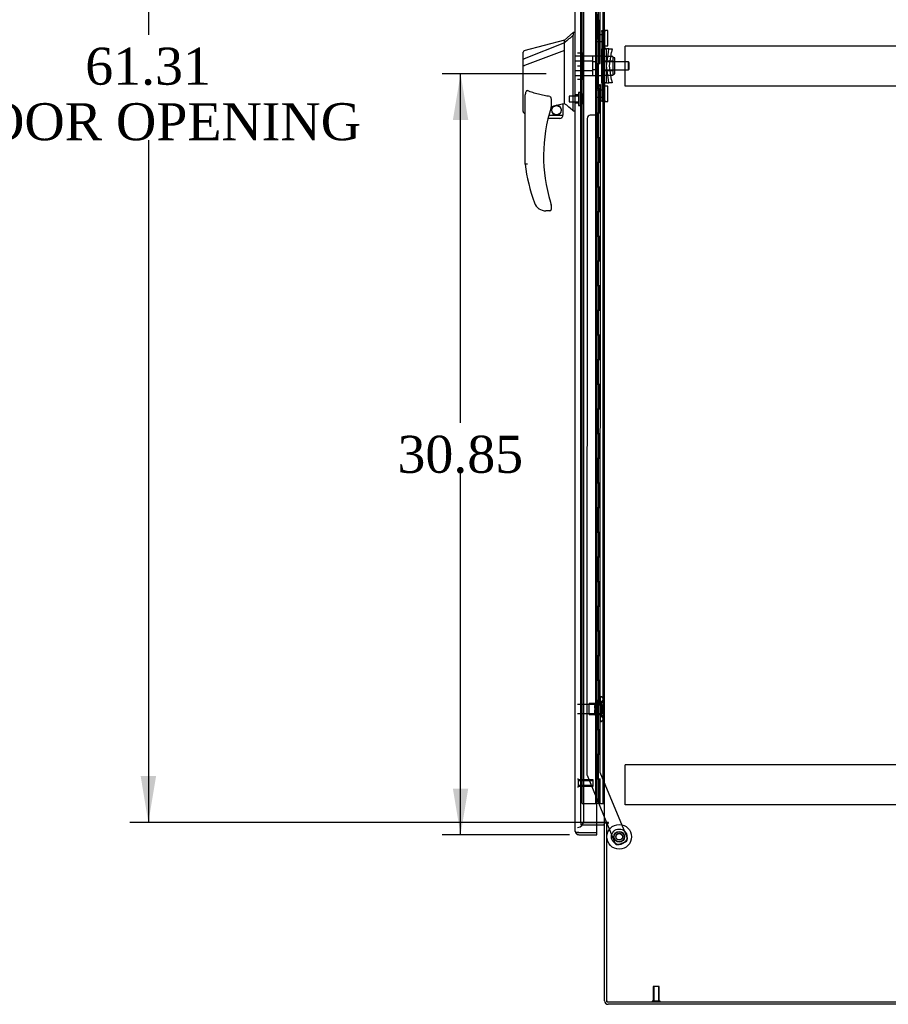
# Model space of a CAD drawing. Header units: inches. Extents: x 1 to 359, y -2 to 239.
# Tile 7 of 18: x 150 to 186, y 81 to 121. Entities that reach past the tile are written whole.
import ezdxf
from ezdxf.enums import TextEntityAlignment as Align
from ezdxf.lldxf.tags import DXFTag

# ---------------------------------------------------------------- set-up
doc = ezdxf.new("R2010")
doc.units = ezdxf.units.IN
doc.header["$MEASUREMENT"] = 0
for name, color, linetype in [('COM53964-5', 7, 'Continuous'), ('COM54746-60', 7, 'Continuous'), ('COM70220', 7, 'Continuous'), ('COM70838', 7, 'Continuous'), ('COM70839-3', 7, 'Continuous'), ('COM71197-3', 7, 'Continuous'), ('COM71198-6', 7, 'Continuous'), ('COM71199-4', 7, 'Continuous'), ('Default', 7, 'Continuous'), ('HAN13068', 7, 'Continuous'), ('HAN13068_NUT', 7, 'Continuous'), ('HAN13068_SCREW', 7, 'Continuous'), ('HAN_NUT', 7, 'Continuous'), ('NTS18147', 7, 'Continuous'), ('ROL87452', 7, 'Continuous'), ('RVT17786', 7, 'Continuous'), ('RVT19000', 7, 'Continuous'), ('SPC87322', 7, 'Continuous'), ('STD26122', 7, 'Continuous'), ('STD26258', 7, 'Continuous'), ('WAF25376', 7, 'Continuous'), ('WAM30038', 7, 'Continuous')]:
    doc.layers.add(name, color=color, linetype=linetype)
doc.styles.add('SEACAD_Times_New_Roman', font='times.ttf')
tags = doc.linetypes.add('HIDDEN2', pattern=[0.1875, 0.125, -0.0625]).pattern_tags.tags
tags[6:7] = [DXFTag(74, 4), DXFTag(75, 0), DXFTag(340, '0'), DXFTag(46, 0.0), DXFTag(50, 0.0), DXFTag(44, 0.0), DXFTag(45, 0.0)]
tags[4:5] = [DXFTag(74, 4), DXFTag(75, 0), DXFTag(340, '0'), DXFTag(46, 0.0), DXFTag(50, 0.0), DXFTag(44, 0.0), DXFTag(45, 0.0)]
doc.dimstyles.new('HAMMOND_(STH_-_300x200)', dxfattribs={"dimtxt": 1.5, "dimasz": 1.875, "dimexe": 0.75, "dimexo": 0.75, "dimgap": 0.375, "dimtad": 0, "dimtih": 1, "dimtoh": 1, "dimzin": 0, "dimdsep": 46, "dimtxsty": 'SEACAD_Times_New_Roman', "dimblk1": '_SE_FILLED', "dimblk2": '_SE_FILLED', "dimsah": 1, "dimcen": 0.75, "dimadec": 0, "dimazin": 0, "dimtfac": 0.8, "dimtofl": 0, "dimtmove": 0, "dimatfit": 3, "dimfxl": 1, "dimtolj": 1, "dimtzin": 0, "dimarcsym": 0})

# ---------------------------------------------------------------- blocks, each defined once
blk = doc.blocks.new('SE3')
at = {"layer": 'COM53964-5', "color": 7, "linetype": 'HIDDEN2'}
for p, q in [((174.88, 120.009), (174.88, 120.147)), ((209.255, 120.147), (174.88, 120.147)), ((174.88, 118.66), (174.88, 120.009)), ((174.88, 118.522), (174.88, 118.66)), ((209.255, 118.522), (174.88, 118.522)), ((174.88, 90.879), (174.88, 91.017)), ((209.255, 91.017), (174.88, 91.017)), ((174.88, 89.53), (174.88, 90.879)), ((174.88, 89.392), (174.88, 89.53)), ((209.255, 89.392), (174.88, 89.392))]:
    blk.add_line(p, q, dxfattribs=at)
at = {"layer": 'COM54746-60', "color": 7, "linetype": 'HIDDEN2'}
for p, q in [((173.135, 89.442), (173.135, 149.442)), ((173.685, 89.442), (173.685, 149.442)), ((173.69, 149.451), (173.69, 89.442)), ((173.79, 89.442), (173.79, 149.451)), ((173.976, 89.442), (173.976, 149.442)), ((173.74, 120.442), (173.74, 121.442)), ((173.781, 120.442), (173.781, 121.442)), ((173.685, 120.442), (173.74, 120.442)), ((173.729, 120.442), (173.857, 120.442)), ((173.729, 119.442), (173.729, 120.442)), ((173.826, 119.442), (173.826, 120.442)), ((173.852, 120.442), (173.852, 119.442)), ((173.857, 119.442), (173.857, 120.442)), ((173.685, 119.442), (173.74, 119.442)), ((173.729, 119.442), (173.857, 119.442)), ((173.74, 118.442), (173.74, 119.442)), ((173.781, 118.442), (173.781, 119.442)), ((173.685, 118.442), (173.74, 118.442)), ((173.729, 118.442), (173.857, 118.442)), ((173.729, 117.442), (173.729, 118.442)), ((173.826, 117.442), (173.826, 118.442)), ((173.852, 118.442), (173.852, 117.442)), ((173.857, 117.442), (173.857, 118.442)), ((173.685, 117.442), (173.74, 117.442)), ((173.729, 117.442), (173.857, 117.442)), ((173.74, 116.442), (173.74, 117.442)), ((173.781, 116.442), (173.781, 117.442)), ((173.685, 116.442), (173.74, 116.442)), ((173.729, 116.442), (173.857, 116.442)), ((173.729, 115.442), (173.729, 116.442)), ((173.826, 115.442), (173.826, 116.442)), ((173.852, 116.442), (173.852, 115.442)), ((173.857, 115.442), (173.857, 116.442)), ((173.685, 115.442), (173.74, 115.442)), ((173.729, 115.442), (173.857, 115.442)), ((173.74, 114.442), (173.74, 115.442)), ((173.781, 114.442), (173.781, 115.442)), ((173.685, 114.442), (173.74, 114.442)), ((173.729, 114.442), (173.857, 114.442)), ((173.729, 113.442), (173.729, 114.442)), ((173.826, 113.442), (173.826, 114.442)), ((173.852, 114.442), (173.852, 113.442)), ((173.857, 113.442), (173.857, 114.442)), ((173.685, 113.442), (173.74, 113.442)), ((173.729, 113.442), (173.857, 113.442)), ((173.74, 112.442), (173.74, 113.442)), ((173.781, 112.442), (173.781, 113.442)), ((173.685, 112.442), (173.74, 112.442)), ((173.729, 112.442), (173.857, 112.442)), ((173.729, 111.442), (173.729, 112.442)), ((173.826, 111.442), (173.826, 112.442)), ((173.852, 112.442), (173.852, 111.442)), ((173.857, 111.442), (173.857, 112.442)), ((173.685, 111.442), (173.74, 111.442)), ((173.729, 111.442), (173.857, 111.442)), ((173.74, 110.442), (173.74, 111.442)), ((173.781, 110.442), (173.781, 111.442)), ((173.685, 110.442), (173.74, 110.442)), ((173.729, 110.442), (173.857, 110.442)), ((173.729, 109.442), (173.729, 110.442)), ((173.826, 109.442), (173.826, 110.442)), ((173.852, 110.442), (173.852, 109.442)), ((173.857, 109.442), (173.857, 110.442)), ((173.685, 109.442), (173.74, 109.442)), ((173.729, 109.442), (173.857, 109.442)), ((173.74, 108.442), (173.74, 109.442)), ((173.781, 108.442), (173.781, 109.442)), ((173.685, 108.442), (173.74, 108.442)), ((173.729, 108.442), (173.857, 108.442)), ((173.729, 107.442), (173.729, 108.442)), ((173.826, 107.442), (173.826, 108.442)), ((173.852, 108.442), (173.852, 107.442)), ((173.857, 107.442), (173.857, 108.442)), ((173.685, 107.442), (173.74, 107.442)), ((173.729, 107.442), (173.857, 107.442)), ((173.74, 106.442), (173.74, 107.442)), ((173.781, 106.442), (173.781, 107.442)), ((173.685, 106.442), (173.74, 106.442)), ((173.729, 106.442), (173.857, 106.442)), ((173.729, 105.442), (173.729, 106.442)), ((173.826, 105.442), (173.826, 106.442)), ((173.852, 106.442), (173.852, 105.442)), ((173.857, 105.442), (173.857, 106.442)), ((173.685, 105.442), (173.74, 105.442)), ((173.729, 105.442), (173.857, 105.442)), ((173.74, 104.442), (173.74, 105.442)), ((173.781, 104.442), (173.781, 105.442)), ((173.685, 104.442), (173.74, 104.442)), ((173.729, 104.442), (173.857, 104.442)), ((173.729, 103.442), (173.729, 104.442)), ((173.826, 103.442), (173.826, 104.442)), ((173.852, 104.442), (173.852, 103.442)), ((173.857, 103.442), (173.857, 104.442)), ((173.685, 103.442), (173.74, 103.442)), ((173.729, 103.442), (173.857, 103.442)), ((173.74, 102.442), (173.74, 103.442)), ((173.781, 102.442), (173.781, 103.442)), ((173.685, 102.442), (173.74, 102.442)), ((173.729, 102.442), (173.857, 102.442)), ((173.729, 101.442), (173.729, 102.442)), ((173.826, 101.442), (173.826, 102.442)), ((173.852, 102.442), (173.852, 101.442)), ((173.857, 101.442), (173.857, 102.442)), ((173.685, 101.442), (173.74, 101.442)), ((173.729, 101.442), (173.857, 101.442)), ((173.74, 100.442), (173.74, 101.442)), ((173.781, 100.442), (173.781, 101.442)), ((173.685, 100.442), (173.74, 100.442)), ((173.729, 100.442), (173.857, 100.442)), ((173.729, 99.442), (173.729, 100.442)), ((173.826, 99.442), (173.826, 100.442)), ((173.852, 100.442), (173.852, 99.442)), ((173.857, 99.442), (173.857, 100.442)), ((173.685, 99.442), (173.74, 99.442)), ((173.729, 99.442), (173.857, 99.442)), ((173.74, 98.442), (173.74, 99.442)), ((173.781, 98.442), (173.781, 99.442)), ((173.685, 98.442), (173.74, 98.442)), ((173.729, 98.442), (173.857, 98.442)), ((173.729, 97.442), (173.729, 98.442)), ((173.826, 97.442), (173.826, 98.442)), ((173.852, 98.442), (173.852, 97.442)), ((173.857, 97.442), (173.857, 98.442)), ((173.685, 97.442), (173.74, 97.442)), ((173.729, 97.442), (173.857, 97.442)), ((173.74, 96.442), (173.74, 97.442)), ((173.781, 96.442), (173.781, 97.442)), ((173.685, 96.442), (173.74, 96.442)), ((173.729, 96.442), (173.857, 96.442)), ((173.729, 95.442), (173.729, 96.442)), ((173.826, 95.442), (173.826, 96.442)), ((173.852, 96.442), (173.852, 95.442)), ((173.857, 95.442), (173.857, 96.442)), ((173.685, 95.442), (173.74, 95.442)), ((173.729, 95.442), (173.857, 95.442)), ((173.74, 94.442), (173.74, 95.442)), ((173.781, 94.442), (173.781, 95.442)), ((173.685, 94.442), (173.74, 94.442)), ((173.729, 94.442), (173.857, 94.442)), ((173.729, 93.442), (173.729, 94.442)), ((173.826, 93.442), (173.826, 94.442)), ((173.852, 94.442), (173.852, 93.442)), ((173.857, 93.442), (173.857, 94.442)), ((173.685, 93.442), (173.74, 93.442)), ((173.729, 93.442), (173.857, 93.442)), ((173.74, 92.442), (173.74, 93.442)), ((173.781, 92.442), (173.781, 93.442)), ((173.685, 92.442), (173.74, 92.442)), ((173.729, 92.442), (173.857, 92.442)), ((173.729, 91.442), (173.729, 92.442)), ((173.826, 91.442), (173.826, 92.442)), ((173.852, 92.442), (173.852, 91.442)), ((173.857, 91.442), (173.857, 92.442)), ((173.685, 91.442), (173.74, 91.442)), ((173.729, 91.442), (173.857, 91.442)), ((173.74, 90.442), (173.74, 91.442)), ((173.781, 90.442), (173.781, 91.442)), ((173.685, 90.442), (173.74, 90.442)), ((173.729, 89.442), (173.729, 90.442)), ((173.729, 90.442), (173.857, 90.442)), ((173.826, 89.442), (173.826, 90.442)), ((173.852, 90.442), (173.852, 89.442)), ((173.857, 89.442), (173.857, 90.442)), ((173.135, 89.442), (173.66, 89.442)), ((173.66, 89.442), (173.685, 89.442)), ((173.685, 89.442), (173.69, 89.442)), ((173.729, 89.442), (173.69, 89.442)), ((173.852, 89.442), (173.729, 89.442)), ((173.852, 89.442), (173.976, 89.442)), ((173.976, 89.442), (174.038, 89.442))]:
    blk.add_line(p, q, dxfattribs=at)
at = {"layer": 'COM70220', "color": 7, "linetype": 'HIDDEN2'}
for p, q in [((173.196, 88.974), (173.196, 149.909)), ((173.196, 88.724), (173.196, 88.974))]:
    blk.add_line(p, q, dxfattribs=at)
blk.add_arc((172.946, 88.724), 0.25, 270, 0, dxfattribs=at)
at = {"layer": 'COM70838', "color": 7, "linetype": 'HIDDEN2'}
for p, q in [((173.928, 120.742), (173.928, 120.779)), ((173.928, 120.779), (174.053, 120.779)), ((173.928, 120.742), (173.928, 120.029)), ((174.053, 120.779), (174.053, 120.742)), ((174.053, 120.084), (174.053, 120.742)), ((173.928, 118.654), (173.928, 120.029)), ((173.928, 120.029), (173.986, 120.029)), ((173.986, 118.654), (173.986, 120.029)), ((173.986, 120.029), (174.111, 120.029)), ((174.111, 118.654), (174.111, 120.029)), ((174.213, 120.029), (174.111, 120.029)), ((174.113, 119.342), (174.195, 119.904)), ((174.195, 119.904), (174.213, 120.029)), ((174.213, 120.029), (174.34, 120.029)), ((174.24, 119.342), (174.321, 119.904)), ((174.34, 120.029), (174.321, 119.904)), ((174.195, 118.779), (174.113, 119.342)), ((174.321, 118.779), (174.24, 119.342)), ((173.986, 118.654), (173.928, 118.654)), ((173.928, 118.654), (173.928, 117.941)), ((174.111, 118.654), (173.986, 118.654)), ((174.053, 117.941), (174.053, 118.627)), ((174.111, 118.654), (174.213, 118.654)), ((174.213, 118.654), (174.195, 118.779)), ((174.34, 118.654), (174.213, 118.654)), ((174.321, 118.779), (174.34, 118.654)), ((173.928, 117.904), (173.928, 117.941)), ((174.053, 117.904), (173.928, 117.904)), ((174.053, 117.941), (174.053, 117.904))]:
    blk.add_line(p, q, dxfattribs=at)
for centre, start, end in [((174.17, 120.084), 180, 208.0398), ((174.17, 118.627), 166.4554, 180)]:
    blk.add_arc(centre, 0.117, start, end, dxfattribs=at)
at = {"layer": 'COM70839-3', "color": 7, "linetype": 'HIDDEN2'}
for p, q in [((173.866, 120.092), (173.853, 147.97)), ((173.795, 121.217), (173.796, 120.204)), ((173.866, 118.591), (173.853, 90.714)), ((173.796, 118.479), (173.795, 117.466)), ((173.334, 117.216), (173.321, 90.633)), ((173.67, 117.341), (173.459, 117.341)), ((173.853, 90.714), (174.952, 88.057)), ((173.331, 90.585), (174.121, 88.678)), ((174.133, 88.648), (174.461, 87.854)), ((174.884, 87.894), (174.625, 87.786))]:
    blk.add_line(p, q, dxfattribs=at)
at = {"layer": 'COM70839-3', "color": 7, "linetype": 'Continuous'}
blk.add_line((174.121, 88.678), (174.133, 88.648), dxfattribs=at)
at = {"layer": 'COM70839-3', "color": 7, "linetype": 'HIDDEN2'}
blk.add_circle((174.633, 88.094), 0.129, dxfattribs=at)
for centre, start, end in [((173.921, 120.204), 180.0275, 243.9236), ((173.921, 118.479), 116.0764, 179.9725), ((173.67, 117.466), 269.9725, 359.9725), ((173.459, 117.216), 89.9725, 179.9725), ((173.446, 90.633), 179.9725, 202.4845), ((174.577, 87.902), 202.4845, 292.4845), ((174.837, 88.009), 292.4845, 22.4845)]:
    blk.add_arc(centre, 0.125, start, end, dxfattribs=at)
at = {"layer": 'COM71197-3', "color": 7, "linetype": 'HIDDEN2'}
for p, q in [((173.071, 88.678), (173.071, 149.988)), ((173.726, 88.678), (173.071, 88.678))]:
    blk.add_line(p, q, dxfattribs=at)
at = {"layer": 'COM71197-3', "color": 7, "linetype": 'Continuous'}
for p, q in [((174.038, 88.678), (174.038, 149.988)), ((173.99, 88.678), (173.726, 88.678)), ((173.99, 88.678), (174.038, 88.678)), ((174.181, 88.678), (174.038, 88.678)), ((174.181, 88.648), (174.133, 88.648)), ((174.133, 81.398), (174.133, 88.648)), ((174.133, 81.398), (210.003, 81.398))]:
    blk.add_line(p, q, dxfattribs=at)
blk.add_arc((174.181, 88.663), 0.015, 270, 90, dxfattribs=at)
at = {"layer": 'COM71198-6', "color": 7, "linetype": 'HIDDEN2'}
for p, q in [((173.071, 88.678), (173.071, 88.583)), ((173.071, 88.678), (173.726, 88.678)), ((173.071, 88.583), (173.726, 88.583))]:
    blk.add_line(p, q, dxfattribs=at)
at = {"layer": 'COM71198-6', "color": 7, "linetype": 'Continuous'}
for p, q in [((173.726, 88.678), (173.99, 88.678)), ((174.038, 81.446), (174.038, 88.648)), ((174.133, 88.648), (174.038, 88.648)), ((173.726, 88.583), (173.99, 88.583)), ((209.955, 81.303), (174.181, 81.303))]:
    blk.add_line(p, q, dxfattribs=at)
for centre, radius, start, end in [((173.99, 88.535), 0.143, 52.2051, 90), ((173.99, 88.535), 0.048, 0, 90), ((174.181, 81.446), 0.143, 180, 270)]:
    blk.add_arc(centre, radius, start, end, dxfattribs=at)
at = {"layer": 'COM71198-6', "color": 7, "linetype": 'HIDDEN2'}
blk.add_arc((174.181, 81.446), 0.048, 180, 270, dxfattribs=at)
at = {"layer": 'COM71199-4', "color": 7, "linetype": 'Continuous'}
for p, q in [((172.851, 88.319), (172.851, 150.565)), ((173.726, 88.271), (173.726, 150.613)), ((172.851, 88.318), (172.851, 88.319)), ((172.851, 88.318), (172.851, 88.318)), ((172.994, 88.271), (172.88, 88.271)), ((172.931, 88.27), (172.88, 88.232)), ((172.931, 88.27), (172.994, 88.27)), ((172.994, 88.27), (172.994, 88.271)), ((172.994, 88.271), (173.726, 88.271)), ((172.994, 88.271), (173.726, 88.271)), ((173.726, 88.176), (173.726, 88.271)), ((172.994, 88.176), (173.726, 88.176))]:
    blk.add_line(p, q, dxfattribs=at)
for start, end in [(180, 180.0762), (180.1561, 217.5036), (217.5036, 270)]:
    blk.add_arc((172.994, 88.319), 0.143, start, end, dxfattribs=at)
blk.add_open_spline([(172.88, 88.271), (172.871, 88.279), (172.863, 88.287), (172.856, 88.299), (172.854, 88.303), (172.851, 88.31), (172.851, 88.314), (172.851, 88.318)], degree=3, knots=[0, 0, 0, 0, 0.5, 0.5, 0.75, 0.75, 1, 1, 1, 1], dxfattribs=at)
at = {"layer": 'HAN13068', "color": 7, "linetype": 'Continuous'}
for p, q in [((172.771, 120.692), (172.416, 120.392)), ((172.851, 120.692), (172.768, 120.692)), ((172.771, 120.692), (172.771, 120.59)), ((172.771, 120.53), (172.771, 120.59)), ((172.416, 120.392), (170.768, 119.95)), ((172.416, 120.279), (170.78, 119.624)), ((172.416, 120.279), (172.416, 120.392)), ((172.416, 120.133), (172.416, 120.279)), ((172.771, 120.444), (172.771, 120.53)), ((172.771, 117.953), (172.771, 120.444)), ((170.736, 119.599), (170.736, 119.896)), ((172.416, 119.966), (170.792, 119.362)), ((172.416, 120.039), (172.416, 120.133)), ((172.416, 119.966), (172.416, 120.039)), ((172.416, 118.081), (172.416, 119.966)), ((170.736, 119.364), (170.736, 119.599)), ((170.736, 117.492), (170.736, 119.364)), ((170.79, 119.362), (170.792, 119.362)), ((170.816, 115.359), (170.816, 118.029)), ((171.876, 117.949), (171.876, 117.685)), ((172.086, 117.748), (172.321, 117.803)), ((172.351, 117.806), (172.416, 117.822)), ((172.351, 117.806), (172.351, 117.807)), ((172.351, 117.807), (172.351, 117.342)), ((172.416, 117.934), (172.416, 118.081)), ((172.416, 117.822), (172.416, 117.934)), ((172.771, 117.549), (172.771, 117.953)), ((170.81, 117.434), (170.816, 117.435)), ((171.876, 117.699), (172.003, 117.729)), ((172.771, 117.523), (172.771, 117.549)), ((172.771, 117.522), (172.851, 117.522)), ((172.226, 117.217), (171.745, 117.217)), ((171.777, 117.342), (172.351, 117.342)), ((171.378, 113.557), (171.377, 113.555)), ((171.816, 113.467), (171.661, 113.467)), ((171.876, 113.705), (171.876, 113.527))]:
    blk.add_line(p, q, dxfattribs=at)
at = {"layer": 'HAN13068', "color": 7, "linetype": 'HIDDEN2'}
for p, q in [((173.553, 119.737), (172.851, 119.737)), ((173.553, 119.541), (172.851, 119.541)), ((173.553, 119.737), (173.553, 119.541)), ((173.553, 119.541), (173.553, 119.142)), ((173.678, 119.502), (173.553, 119.502)), ((173.678, 119.502), (173.678, 119.342)), ((175.013, 119.502), (174.053, 119.502)), ((175.013, 119.182), (175.013, 119.502)), ((175.043, 119.472), (175.013, 119.502)), ((175.043, 119.212), (175.043, 119.472)), ((173.553, 119.142), (172.851, 119.142)), ((173.553, 118.946), (172.851, 118.946)), ((173.678, 119.182), (173.553, 119.182)), ((173.553, 119.142), (173.553, 118.946)), ((173.678, 119.342), (173.678, 119.182)), ((174.053, 119.182), (175.013, 119.182)), ((175.013, 119.182), (175.043, 119.212)), ((172.976, 118.166), (172.851, 118.166)), ((172.851, 117.841), (172.976, 117.841))]:
    blk.add_line(p, q, dxfattribs=at)
at = {"layer": 'HAN13068', "color": 7, "linetype": 'Continuous'}
blk.add_circle((172.089, 117.545), 0.188, dxfattribs=at)
for centre, radius, start, end in [((170.796, 119.895), 0.06, 105.824, 180.0185), ((170.78, 119.723), 0.361, 262.9065, 271.5232), ((172.089, 117.545), 0.202, 115.2676, 90.8956), ((171.827, 118.673), 0.961, 280.5316, 285.6316), ((136.005, 74.375), 56.686, 49.5649, 50.0347), ((170.796, 117.492), 0.06, 179.9998, 283.6214), ((177.98, 115.695), 6.417, 162.105, 197.0102), ((171.816, 117.685), 0.06, 342.105, 0), ((172.226, 117.342), 0.125, 270, 310.5358), ((172.226, 117.342), 0.125, 310.5358, 346.1135), ((172.226, 117.342), 0.125, 346.1135, 0), ((178.156, 116.294), 7.4, 187.261, 199.7146), ((171.661, 113.967), 0.5, 199.7146, 235.4377), ((171.661, 113.967), 0.5, 235.4377, 270), ((171.816, 113.527), 0.06, 270, 0), ((171.816, 113.705), 0.06, 0, 17.895)]:
    blk.add_arc(centre, radius, start, end, dxfattribs=at)
blk.add_open_spline([(172.771, 120.59), (172.652, 120.486), (172.534, 120.383), (172.416, 120.279)], degree=3, dxfattribs=at)
for points, knots in [([(170.78, 119.624), (170.768, 119.622), (170.756, 119.619), (170.74, 119.61), (170.736, 119.604), (170.736, 119.599)], [0, 0, 0, 0, 0.5, 0.5, 1, 1, 1, 1]), ([(170.816, 118.029), (170.816, 118.087), (170.82, 118.144), (170.834, 118.23), (170.841, 118.258), (170.855, 118.299), (170.861, 118.312), (170.873, 118.33), (170.878, 118.336), (170.891, 118.344), (170.899, 118.345), (170.906, 118.342)], [0, 0, 0, 0, 0.5, 0.5, 0.75, 0.75, 0.875, 0.875, 0.9375, 0.9375, 1, 1, 1, 1]), ([(171.816, 118.103), (171.738, 118.114), (171.66, 118.127), (171.506, 118.156), (171.429, 118.173), (171.276, 118.213), (171.201, 118.235), (171.052, 118.285), (170.979, 118.312), (170.906, 118.342)], [0, 0, 0, 0, 0.25, 0.25, 0.5, 0.5, 0.75, 0.75, 1, 1, 1, 1]), ([(171.816, 118.103), (171.82, 118.103), (171.823, 118.101), (171.83, 118.097), (171.833, 118.095), (171.841, 118.087), (171.845, 118.08), (171.852, 118.067), (171.855, 118.061), (171.86, 118.047), (171.862, 118.04), (171.868, 118.02), (171.871, 118.005), (171.874, 117.984), (171.875, 117.977), (171.875, 117.963), (171.876, 117.956), (171.876, 117.949)], [0, 0, 0, 0, 0.0625, 0.0625, 0.125, 0.125, 0.25, 0.25, 0.375, 0.375, 0.5, 0.5, 0.75, 0.75, 0.875, 0.875, 1, 1, 1, 1]), ([(172.321, 117.803), (172.325, 117.804), (172.328, 117.804), (172.336, 117.806), (172.339, 117.806), (172.347, 117.807), (172.351, 117.807), (172.351, 117.807)], [0, 0, 0, 0, 0.25, 0.25, 0.5, 0.5, 1, 1, 1, 1]), ([(170.906, 115.365), (170.9, 115.364), (170.894, 115.364), (170.882, 115.363), (170.877, 115.363), (170.86, 115.362), (170.85, 115.361), (170.838, 115.36), (170.834, 115.36), (170.828, 115.36), (170.825, 115.359), (170.82, 115.359), (170.819, 115.359), (170.816, 115.359), (170.816, 115.359), (170.816, 115.359)], [0, 0, 0, 0, 0.125, 0.125, 0.25, 0.25, 0.5, 0.5, 0.625, 0.625, 0.75, 0.75, 0.875, 0.875, 1, 1, 1, 1]), ([(171.843, 113.818), (171.848, 113.8), (171.854, 113.783), (171.862, 113.758), (171.864, 113.749), (171.868, 113.737), (171.87, 113.733), (171.871, 113.728), (171.872, 113.727), (171.873, 113.724), (171.873, 113.723), (171.873, 113.723)], [0, 0, 0, 0, 0.5, 0.5, 0.75, 0.75, 0.875, 0.875, 0.9375, 0.9375, 1, 1, 1, 1])]:
    blk.add_open_spline(points, degree=3, knots=knots, dxfattribs=at)
at = {"layer": 'HAN13068_NUT', "color": 7, "linetype": 'HIDDEN2'}
for p, q in [((174.378, 119.726), (174.053, 119.726)), ((174.378, 119.534), (174.053, 119.534)), ((174.378, 119.726), (174.378, 119.63)), ((174.428, 119.674), (174.378, 119.674)), ((174.378, 119.63), (174.378, 119.534)), ((174.378, 119.534), (174.378, 119.342)), ((174.458, 119.039), (174.458, 119.644)), ((174.378, 119.15), (174.053, 119.15)), ((174.378, 118.958), (174.053, 118.958)), ((174.378, 119.342), (174.378, 119.15)), ((174.378, 119.15), (174.378, 119.054)), ((174.378, 119.054), (174.378, 118.958)), ((174.378, 119.009), (174.428, 119.009))]:
    blk.add_line(p, q, dxfattribs=at)
for centre, start, end in [((174.428, 119.644), 0, 90), ((174.428, 119.039), 270, 0)]:
    blk.add_arc(centre, 0.03, start, end, dxfattribs=at)
at = {"layer": 'HAN13068_SCREW', "color": 7, "linetype": 'HIDDEN2'}
for p, q in [((172.976, 118.266), (172.976, 117.741)), ((173.046, 118.266), (172.976, 118.266)), ((173.046, 118.266), (173.046, 117.741)), ((173.183, 118.196), (173.046, 118.196)), ((173.183, 118.004), (173.183, 118.196)), ((172.601, 118.12), (172.601, 117.888)), ((172.976, 118.12), (172.601, 118.12)), ((172.601, 117.888), (172.976, 117.888)), ((173.183, 118.004), (173.046, 118.004)), ((173.183, 117.811), (173.046, 117.811)), ((173.183, 117.811), (173.183, 118.004)), ((172.976, 117.741), (173.046, 117.741))]:
    blk.add_line(p, q, dxfattribs=at)
at = {"layer": 'HAN_NUT', "color": 7, "linetype": 'HIDDEN2'}
for p, q in [((172.946, 119.872), (173.161, 119.872)), ((173.161, 119.342), (173.161, 119.872)), ((172.946, 119.342), (173.161, 119.342)), ((173.161, 118.812), (173.161, 119.342)), ((172.946, 118.812), (173.161, 118.812))]:
    blk.add_line(p, q, dxfattribs=at)
at = {"layer": 'NTS18147', "color": 7, "linetype": 'HIDDEN2'}
for p, q in [((173.416, 93.051), (173.416, 93.491)), ((173.854, 93.491), (173.416, 93.491)), ((173.854, 93.766), (173.854, 93.771)), ((173.917, 93.771), (173.854, 93.771)), ((173.854, 93.766), (173.854, 93.577)), ((173.854, 93.766), (173.917, 93.766)), ((173.854, 93.577), (173.854, 93.459)), ((173.917, 93.577), (173.854, 93.577)), ((173.854, 93.459), (173.854, 93.082)), ((173.854, 93.459), (173.917, 93.459)), ((173.917, 93.766), (173.917, 93.771)), ((173.917, 93.459), (173.917, 93.577)), ((173.979, 93.617), (173.979, 93.672)), ((173.416, 93.051), (173.854, 93.051)), ((173.854, 93.082), (173.854, 92.964)), ((173.917, 93.082), (173.854, 93.082)), ((173.917, 92.964), (173.917, 93.082)), ((173.854, 92.964), (173.854, 92.775)), ((173.854, 92.964), (173.917, 92.964)), ((173.854, 92.775), (173.854, 92.771)), ((173.917, 92.775), (173.854, 92.775)), ((173.854, 92.771), (173.917, 92.771)), ((173.917, 92.775), (173.917, 92.771)), ((173.979, 92.87), (173.979, 92.924))]:
    blk.add_line(p, q, dxfattribs=at)
blk.add_arc((173.66, 93.271), 0.318, 323.6338, 36.3662, dxfattribs=at)
for centre, start_param, end_param in [((173.66, 93.672), 2.506883, 3.776302), ((173.66, 93.617), 2.506883, 3.141593), ((173.66, 92.924), 3.141593, 3.776302), ((173.66, 92.87), 2.506883, 3.776302)]:
    blk.add_ellipse(centre, major_axis=(-0.318, 0), ratio=0.5, start_param=start_param, end_param=end_param, dxfattribs=at)
at = {"layer": 'ROL87452', "color": 7, "linetype": 'HIDDEN2'}
for radius in [0.5, 0.206]:
    blk.add_circle((174.633, 88.094), radius, dxfattribs=at)
at = {"layer": 'RVT17786', "color": 7, "linetype": 'HIDDEN2'}
blk.add_circle((174.633, 88.094), 0.217, dxfattribs=at)
at = {"layer": 'RVT19000', "color": 7, "linetype": 'HIDDEN2'}
for p, q in [((173.716, 120.327), (173.716, 120.608)), ((173.928, 120.608), (173.716, 120.608)), ((174.053, 120.662), (173.928, 120.662)), ((174.053, 120.779), (174.053, 120.78)), ((174.166, 120.78), (174.053, 120.78)), ((174.166, 120.155), (174.166, 120.78)), ((173.716, 120.327), (173.928, 120.327)), ((173.928, 120.272), (174.053, 120.272)), ((174.053, 120.155), (174.166, 120.155)), ((173.716, 118.076), (173.716, 118.357)), ((173.928, 118.357), (173.716, 118.357)), ((174.053, 118.411), (173.928, 118.411)), ((174.166, 118.529), (174.053, 118.529)), ((174.166, 117.904), (174.166, 118.529)), ((173.716, 118.076), (173.928, 118.076)), ((173.928, 118.021), (174.053, 118.021)), ((174.053, 117.904), (174.053, 117.904)), ((174.053, 117.904), (174.166, 117.904))]:
    blk.add_line(p, q, dxfattribs=at)
at = {"layer": 'SPC87322', "color": 7, "linetype": 'HIDDEN2'}
for p, q in [((173.928, 119.734), (173.553, 119.734)), ((174.053, 119.579), (173.928, 119.579)), ((174.053, 119.569), (173.928, 119.569)), ((173.553, 118.949), (173.928, 118.949)), ((174.053, 119.114), (173.928, 119.114)), ((174.053, 119.104), (173.928, 119.104))]:
    blk.add_line(p, q, dxfattribs=at)
at = {"layer": 'STD26122', "color": 7, "linetype": 'HIDDEN2'}
for p, q in [((173.911, 93.456), (172.946, 93.456)), ((173.911, 93.456), (173.911, 93.086)), ((173.946, 93.421), (173.911, 93.456)), ((173.946, 93.121), (173.946, 93.421)), ((172.946, 93.086), (173.911, 93.086)), ((173.911, 93.086), (173.946, 93.121))]:
    blk.add_line(p, q, dxfattribs=at)
at = {"layer": 'STD26258', "color": 7, "linetype": 'HIDDEN2'}
for p, q in [((172.977, 90.427), (172.946, 90.427)), ((172.977, 90.114), (172.977, 90.427)), ((173.571, 90.396), (172.977, 90.396)), ((173.571, 90.365), (172.977, 90.365)), ((173.571, 90.146), (173.571, 90.396)), ((172.946, 90.114), (172.977, 90.114)), ((173.571, 90.176), (172.977, 90.176)), ((172.977, 90.146), (173.571, 90.146)), ((176.258, 82.023), (176.008, 82.023)), ((176.008, 82.023), (176.008, 81.429)), ((176.038, 82.023), (176.038, 81.429)), ((176.227, 82.023), (176.227, 81.429)), ((176.258, 81.429), (176.258, 82.023)), ((176.289, 81.429), (175.976, 81.429)), ((175.976, 81.429), (175.976, 81.398)), ((176.289, 81.398), (176.289, 81.429))]:
    blk.add_line(p, q, dxfattribs=at)
at = {"layer": 'WAF25376', "color": 7, "linetype": 'HIDDEN2'}
for radius in [0.315, 0.14]:
    blk.add_circle((174.633, 88.094), radius, dxfattribs=at)
at = {"layer": 'WAM30038', "color": 7, "linetype": 'HIDDEN2'}
for p, q in [((173.641, 93.444), (173.641, 93.499)), ((173.686, 93.473), (173.641, 93.444)), ((173.641, 93.42), (173.686, 93.448)), ((173.641, 93.444), (173.657, 93.432)), ((173.641, 93.288), (173.641, 93.42)), ((173.657, 93.432), (173.696, 93.456)), ((173.705, 93.646), (173.705, 92.896)), ((173.729, 93.646), (173.705, 93.646)), ((173.729, 93.646), (173.729, 92.896)), ((173.686, 93.288), (173.641, 93.288)), ((173.641, 93.122), (173.641, 93.253)), ((173.641, 93.253), (173.686, 93.253)), ((173.686, 93.093), (173.641, 93.122)), ((173.657, 93.11), (173.641, 93.097)), ((173.641, 93.042), (173.641, 93.097)), ((173.641, 93.097), (173.686, 93.069)), ((173.695, 93.085), (173.657, 93.11)), ((173.705, 92.896), (173.729, 92.896))]:
    blk.add_line(p, q, dxfattribs=at)
for centre, radius, start, end in [((173.12, 94.173), 0.85, 311.7058, 313.4493), ((173.687, 93.27), 0.0181, 1.7718, 93.073), ((173.687, 93.271), 0.0182, 267.1609, 357.9942), ((173.117, 92.365), 0.854, 46.5547, 48.2901)]:
    blk.add_arc(centre, radius, start, end, dxfattribs=at)
for points, knots in [([(173.641, 93.499), (173.654, 93.51), (173.666, 93.522), (173.679, 93.533), (173.681, 93.535), (173.684, 93.537), (173.686, 93.539)], [0, 0, 0, 0, 0.858552, 0.858552, 0.858552, 1, 1, 1, 1]), ([(173.699, 93.478), (173.699, 93.478), (173.698, 93.478), (173.694, 93.477), (173.69, 93.475), (173.686, 93.473)], [0.4389304, 0.4389304, 0.4389304, 0.4389304, 0.5, 0.5, 1, 1, 1, 1]), ([(173.686, 93.448), (173.688, 93.449), (173.69, 93.451), (173.694, 93.454), (173.696, 93.456), (173.7, 93.461), (173.701, 93.463), (173.704, 93.468), (173.705, 93.471), (173.705, 93.473)], [0, 0, 0, 0, 0.25, 0.25, 0.5, 0.5, 0.75, 0.75, 1, 1, 1, 1]), ([(173.686, 93.002), (173.684, 93.004), (173.681, 93.006), (173.679, 93.008), (173.666, 93.019), (173.654, 93.031), (173.641, 93.042)], [0, 0, 0, 0, 0.141448, 0.141448, 0.141448, 1, 1, 1, 1]), ([(173.705, 93.069), (173.705, 93.071), (173.704, 93.073), (173.701, 93.078), (173.7, 93.08), (173.694, 93.087), (173.69, 93.091), (173.686, 93.093)], [0, 0, 0, 0, 0.25, 0.25, 0.5, 0.5, 1, 1, 1, 1]), ([(173.686, 93.069), (173.688, 93.067), (173.69, 93.066), (173.694, 93.064), (173.696, 93.064), (173.698, 93.063), (173.699, 93.063), (173.699, 93.063)], [0, 0, 0, 0, 0.25, 0.25, 0.5, 0.5, 0.5626015, 0.5626015, 0.5626015, 0.5626015])]:
    blk.add_open_spline(points, degree=3, knots=knots, dxfattribs=at)
blk = doc.blocks.new('DMBLK4419')
at = {"layer": 'Default', "linetype": 'Continuous'}
for points in [[(155.221, 148.113), (155.846, 148.113), (155.533, 149.988)], [(155.221, 90.553), (155.533, 88.678), (155.846, 90.553)]]:
    blk.add_hatch(color=7, dxfattribs=at).paths.add_polyline_path(points)
at = {"layer": 'Default', "color": 7, "linetype": 'Continuous'}
for p, q in [((173.264, 149.988), (154.783, 149.988)), ((155.533, 149.988), (155.533, 120.608)), ((155.533, 116.333), (155.533, 88.678)), ((173.264, 88.678), (154.783, 88.678))]:
    blk.add_line(p, q, dxfattribs=at)
at = {"layer": 'Default', "color": 7, "linetype": 'Continuous', "style": 'SEACAD_Times_New_Roman'}
for s, p in [('61.31', (152.974, 120.083)), ('DOOR OPENING', (147.233, 117.833))]:
    blk.add_text(s, height=1.5, dxfattribs=at).set_placement(p, align=Align.TOP_LEFT)
blk = doc.blocks.new('_SE_FILLED')
at = {"color": 0}
blk.add_line((0, 0), (-1, 0), dxfattribs=at)
blk.add_solid([(0, 0), (-1, -0.1665), (-1, 0.1665), (0, 0)], dxfattribs=at)
blk = doc.blocks.new('DMBLK4430')
at = {"layer": 'Default', "linetype": 'Continuous'}
for points in [[(167.885, 117.148), (168.51, 117.148), (168.197, 119.023)], [(167.885, 90.051), (168.197, 88.176), (168.51, 90.051)]]:
    blk.add_hatch(color=7, dxfattribs=at).paths.add_polyline_path(points)
at = {"layer": 'Default', "color": 7, "linetype": 'Continuous'}
for p, q in [((171.666, 119.023), (167.447, 119.023)), ((168.197, 104.874), (168.197, 119.023)), ((168.197, 88.176), (168.197, 102.849)), ((172.61, 88.176), (167.447, 88.176))]:
    blk.add_line(p, q, dxfattribs=at)
at = {"layer": 'Default', "color": 7, "linetype": 'Continuous', "style": 'SEACAD_Times_New_Roman'}
blk.add_text('30.85', height=1.5, dxfattribs=at).set_placement((165.638, 104.349), align=Align.TOP_LEFT)

msp = doc.modelspace()

# ---------------------------------------------------------------- block references
at = {"layer": 'Default'}
msp.add_blockref('SE3', (0, 0), dxfattribs=at)

# ---------------------------------------------------------------- dimensions: what is measured, and where the dimension line sits
at = {"layer": 'Default', "color": 7, "linetype": 'Continuous'}
for base, p1, p2, angle, text, picture, middle, dimtype in [((155.533, 149.988), (174.014, 149.988), (174.014, 88.678), 270, '\\A1;<>\\PDOOR OPENING', 'DMBLK4419', (155.533, 119.333), 161), ((168.197, 119.023), (173.36, 88.176), (172.416, 119.023), 90, '\\A1;<>', 'DMBLK4430', (168.197, 103.599), 160)]:
    dim = msp.add_linear_dim(base=base, p1=p1, p2=p2, angle=angle, text=text, dimstyle='HAMMOND_(STH_-_300x200)', dxfattribs=at)
    dim.commit()
    dim.dimension.update_dxf_attribs({"geometry": picture, "text_midpoint": middle, "dimtype": dimtype})

doc.saveas('drawing.dxf')
